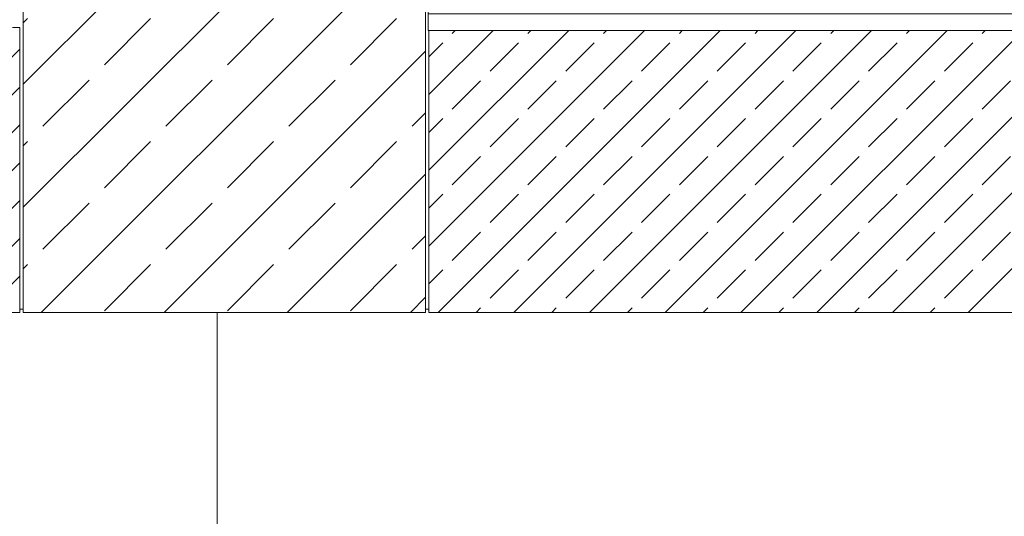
# Model space of a CAD drawing. Header units: millimetres. Extents: x 52659 to 1698020, y -10054 to 104697.
# Tile 73 of 256: x 172322 to 175264, y 11638 to 13123. Entities that reach past the tile are written whole.
import ezdxf

# ---------------------------------------------------------------- set-up
doc = ezdxf.new("R2010")
doc.units = ezdxf.units.MM
doc.header["$MEASUREMENT"] = 0
for name, color, linetype in [('02-04 CASSETTES CLAIRES', 7, 'Continuous'), ('02-04 CASSETTES FONCEES', 7, 'Continuous'), ('02-04 Mur.Construction', 7, 'Continuous'), ('05-02 Cotation 200ème 100ème.Cotations', 7, 'Continuous'), ('08-01 2D Dessin général.2D', 7, 'Continuous'), ('Fenêtres ARCHICAD', 7, 'Continuous')]:
    doc.layers.add(name, color=color, linetype=linetype)
doc.styles.add('STYLE_GENERE_3', font='ARIALN.TTF')
doc.dimstyles.new('STYLE_GENERE__2', dxfattribs={"dimtxt": 200, "dimasz": 95, "dimexe": 0.18, "dimexo": 100, "dimgap": 0, "dimtad": 0, "dimlfac": 0.001, "dimzin": 0, "dimdsep": 46, "dimtxsty": 'STYLE_GENERE_3', "dimblk": 'ARROWHEAD_6', "dimblk1": 'ARROWHEAD_6', "dimblk2": 'ARROWHEAD_6', "dimcen": 0.09, "dimclrd": 7, "dimclre": 7, "dimclrt": 7, "dimazin": 0, "dimtfac": 1, "dimtdec": 4, "dimtmove": 0, "dimatfit": 3, "dimfxl": 1, "dimtolj": 1, "dimtzin": 0, "dimarcsym": 0})

# ---------------------------------------------------------------- blocks, each defined once
blk = doc.blocks.new('Élément de coupe_224_1', base_point=(131932.7, 5158.1))
at = {"layer": 'Fenêtres ARCHICAD', "color": 7, "linetype": 'Continuous', "lineweight": 9}
blk.add_line((173542.7, 14428.1), (173544.6, 14428.1), dxfattribs=at)
at = {"layer": 'Fenêtres ARCHICAD', "color": 7, "linetype": 'Continuous', "lineweight": 5}
for p, q in [((173602.7, 13998), (173602.7, 13238.1)), ((173632.7, 13268.1), (173632.7, 13998)), ((174392.7, 13998), (174392.7, 13268.1)), ((174452.7, 13268.1), (174452.7, 13998)), ((175212.7, 13998), (175212.7, 13268.1)), ((175242.7, 13238.1), (175242.7, 13998)), ((174407.7, 13268.1), (173632.7, 13268.1)), ((174437.7, 13268.1), (174407.7, 13268.1)), ((175212.7, 13268.1), (174437.7, 13268.1)), ((173602.7, 13238.1), (175242.7, 13238.1)), ((173542.7, 13178.1), (175302.7, 13178.1)), ((173542.7, 13140.9), (173542.7, 13146)), ((173542.7, 13090.8), (173542.7, 13140.9)), ((175302.7, 13140.9), (173542.7, 13140.9)), ((175302.7, 13140.9), (175302.7, 13146)), ((175302.7, 13090.8), (175302.7, 13140.9)), ((175302.7, 13090.8), (173542.7, 13090.8))]:
    blk.add_line(p, q, dxfattribs=at)
blk = doc.blocks.new('Élément de coupe_235_1', base_point=(131932.7, 5158.1))
at = {"layer": '02-04 Mur.Construction', "color": 7, "linetype": 'Continuous', "lineweight": 9}
for p, q in [((172332.7, 12258.1), (172322.7, 12258.1)), ((173544.6, 12258.1), (173534.6, 12258.1))]:
    blk.add_line(p, q, dxfattribs=at)
blk = doc.blocks.new('Élément de coupe_407_1', base_point=(131932.7, 5158.1))
at = {"layer": '02-04 CASSETTES CLAIRES', "color": 7, "linetype": 'Continuous', "lineweight": 9}
for p, q in [((172332.7, 13665.3), (173465.5, 14798.1)), ((172332.7, 14033), (173097.8, 14798.1)), ((172332.7, 14400.7), (172730.1, 14798.1)), ((172332.7, 14768.3), (172362.4, 14798.1)), ((172332.7, 14798.1), (172332.7, 12248.1)), ((173534.6, 14798.1), (172332.7, 14798.1)), ((172391.2, 14643), (172529.1, 14780.9)), ((172758.9, 14643), (172896.8, 14780.9)), ((173126.6, 14643), (173264.5, 14780.9)), ((173534.6, 12248.1), (173534.6, 14798.1)), ((173494.3, 14643), (173534.6, 14683.3)), ((172332.7, 14584.5), (172345.2, 14597)), ((172575, 14459.1), (172712.9, 14597)), ((172942.7, 14459.1), (173080.6, 14597)), ((173310.4, 14459.1), (173448.3, 14597)), ((172332.7, 13297.6), (173534.6, 14499.5)), ((172391.2, 14275.3), (172529.1, 14413.2)), ((172758.9, 14275.3), (172896.8, 14413.2)), ((173126.6, 14275.3), (173264.5, 14413.2)), ((173494.3, 14275.3), (173534.6, 14315.6)), ((172332.7, 14216.8), (172345.2, 14229.3)), ((172575, 14091.4), (172712.9, 14229.3)), ((172942.7, 14091.4), (173080.6, 14229.3)), ((173310.4, 14091.4), (173448.3, 14229.3)), ((172332.7, 12929.9), (173534.6, 14131.8)), ((172391.2, 13907.6), (172529.1, 14045.5)), ((172758.9, 13907.6), (172896.8, 14045.5)), ((173126.6, 13907.6), (173264.5, 14045.5)), ((173494.3, 13907.6), (173534.6, 13947.9)), ((172332.7, 13849.1), (172345.2, 13861.6)), ((172575, 13723.7), (172712.9, 13861.6)), ((172942.7, 13723.7), (173080.6, 13861.6)), ((173310.4, 13723.7), (173448.3, 13861.6)), ((172332.7, 12562.2), (173534.6, 13764.1)), ((172391.2, 13539.9), (172529.1, 13677.8)), ((172758.9, 13539.9), (172896.8, 13677.8)), ((173126.6, 13539.9), (173264.5, 13677.8)), ((173494.3, 13539.9), (173534.6, 13580.2)), ((172332.7, 13481.4), (172345.2, 13493.9)), ((172575, 13356), (172712.9, 13493.9)), ((172942.7, 13356), (173080.6, 13493.9)), ((173310.4, 13356), (173448.3, 13493.9)), ((172386.3, 12248.1), (173534.6, 13396.4)), ((172391.2, 13172.2), (172529.1, 13310.1)), ((172758.9, 13172.2), (172896.8, 13310.1)), ((173126.6, 13172.2), (173264.5, 13310.1)), ((173494.3, 13172.2), (173534.6, 13212.5)), ((172332.7, 13113.7), (172345.2, 13126.2)), ((172575, 12988.3), (172712.9, 13126.2)), ((172942.7, 12988.3), (173080.6, 13126.2)), ((173310.4, 12988.3), (173448.3, 13126.2)), ((172754, 12248.1), (173534.6, 13028.7)), ((172391.2, 12804.5), (172529.1, 12942.4)), ((172758.9, 12804.5), (172896.8, 12942.4)), ((173126.6, 12804.5), (173264.5, 12942.4)), ((173494.3, 12804.5), (173534.6, 12844.8)), ((172332.7, 12746), (172345.2, 12758.5)), ((172575, 12620.7), (172712.9, 12758.5)), ((172942.7, 12620.7), (173080.6, 12758.5)), ((173310.4, 12620.7), (173448.3, 12758.5)), ((173121.7, 12248.1), (173534.6, 12661)), ((172391.2, 12436.8), (172529.1, 12574.7)), ((172758.9, 12436.8), (172896.8, 12574.7)), ((173126.6, 12436.8), (173264.5, 12574.7)), ((173494.3, 12436.8), (173534.6, 12477.1)), ((172332.7, 12378.3), (172345.2, 12390.8)), ((172575, 12253), (172712.9, 12390.8)), ((172942.7, 12253), (173080.6, 12390.8)), ((173310.4, 12253), (173448.3, 12390.8)), ((173489.4, 12248.1), (173534.6, 12293.3)), ((172332.7, 12248.1), (173534.6, 12248.1))]:
    blk.add_line(p, q, dxfattribs=at)
blk = doc.blocks.new('Élément de coupe_408_1', base_point=(131932.7, 5158.1))
at = {"layer": '02-04 CASSETTES FONCEES', "color": 7, "linetype": 'Continuous', "lineweight": 9}
for p, q in [((172322.7, 13100.1), (172300.7, 13100.1)), ((172322.7, 12248.1), (172322.7, 13100.1)), ((171536, 12248.1), (172322.7, 13034.8)), ((172256.8, 12855.8), (172322.7, 12921.7)), ((171762.2, 12248.1), (172322.7, 12808.6)), ((172256.8, 12629.5), (172322.7, 12695.4)), ((171988.5, 12248.1), (172322.7, 12582.3)), ((172256.8, 12403.3), (172322.7, 12469.1)), ((172214.8, 12248.1), (172322.7, 12356)), ((168722.7, 12248.1), (172322.7, 12248.1))]:
    blk.add_line(p, q, dxfattribs=at)
blk = doc.blocks.new('Élément de coupe_414_1', base_point=(131932.7, 5158.1))
at = {"layer": '02-04 CASSETTES FONCEES', "color": 7, "linetype": 'Continuous', "lineweight": 9}
for p, q in [((174477.5, 12248.1), (175329.5, 13100.1)), ((174703.8, 12248.1), (175555.8, 13100.1)), ((174930.1, 12248.1), (175782.1, 13100.1)), ((175156.3, 12248.1), (176008.3, 13100.1)), ((173544.6, 12446.5), (174188.9, 13090.8)), ((173544.6, 12672.8), (173962.6, 13090.8)), ((173544.6, 12899.1), (173736.4, 13090.8)), ((173544.6, 13090.8), (173544.6, 12248.1)), ((173572.4, 12248.1), (174415.2, 13090.8)), ((173614.5, 13082.1), (173623.2, 13090.8)), ((173798.7, 12248.1), (174641.5, 13090.8)), ((173840.8, 13082.1), (173849.5, 13090.8)), ((174025, 12248.1), (174867.7, 13090.8)), ((174067, 13082.1), (174075.8, 13090.8)), ((174251.2, 12248.1), (175094, 13090.8)), ((174293.3, 13082.1), (174302, 13090.8)), ((174519.6, 13082.1), (174528.3, 13090.8)), ((174745.9, 13082.1), (174754.6, 13090.8)), ((174972.1, 13082.1), (174980.9, 13090.8)), ((175198.4, 13082.1), (175207.1, 13090.8)), ((173544.6, 13012.2), (173586.2, 13053.8)), ((173727.6, 12969), (173812.5, 13053.8)), ((173953.9, 12969), (174038.7, 13053.8)), ((174180.2, 12969), (174265, 13053.8)), ((174406.4, 12969), (174491.3, 13053.8)), ((174632.7, 12969), (174717.6, 13053.8)), ((174859, 12969), (174943.8, 13053.8)), ((175085.3, 12969), (175170.1, 13053.8)), ((173614.5, 12855.8), (173699.3, 12940.7)), ((173840.8, 12855.8), (173925.6, 12940.7)), ((174067, 12855.8), (174151.9, 12940.7)), ((174293.3, 12855.8), (174378.2, 12940.7)), ((174519.6, 12855.8), (174604.4, 12940.7)), ((174745.9, 12855.8), (174830.7, 12940.7)), ((174972.1, 12855.8), (175057, 12940.7)), ((175198.4, 12855.8), (175283.3, 12940.7)), ((173544.6, 12786), (173586.2, 12827.5)), ((173727.6, 12742.7), (173812.5, 12827.5)), ((173953.9, 12742.7), (174038.7, 12827.5)), ((174180.2, 12742.7), (174265, 12827.5)), ((174406.4, 12742.7), (174491.3, 12827.5)), ((174632.7, 12742.7), (174717.6, 12827.5)), ((174859, 12742.7), (174943.8, 12827.5)), ((175085.3, 12742.7), (175170.1, 12827.5)), ((173614.5, 12629.5), (173699.3, 12714.4)), ((173840.8, 12629.5), (173925.6, 12714.4)), ((174067, 12629.5), (174151.9, 12714.4)), ((174293.3, 12629.5), (174378.2, 12714.4)), ((174519.6, 12629.5), (174604.4, 12714.4)), ((174745.9, 12629.5), (174830.7, 12714.4)), ((174972.1, 12629.5), (175057, 12714.4)), ((175198.4, 12629.5), (175283.3, 12714.4)), ((173544.6, 12559.7), (173586.2, 12601.3)), ((173727.6, 12516.4), (173812.5, 12601.3)), ((173953.9, 12516.4), (174038.7, 12601.3)), ((174180.2, 12516.4), (174265, 12601.3)), ((174406.4, 12516.4), (174491.3, 12601.3)), ((174632.7, 12516.4), (174717.6, 12601.3)), ((174859, 12516.4), (174943.8, 12601.3)), ((175085.3, 12516.4), (175170.1, 12601.3)), ((173614.5, 12403.3), (173699.3, 12488.1)), ((173840.8, 12403.3), (173925.6, 12488.1)), ((174067, 12403.3), (174151.9, 12488.1)), ((174293.3, 12403.3), (174378.2, 12488.1)), ((174519.6, 12403.3), (174604.4, 12488.1)), ((174745.9, 12403.3), (174830.7, 12488.1)), ((174972.1, 12403.3), (175057, 12488.1)), ((175198.4, 12403.3), (175283.3, 12488.1)), ((173544.6, 12333.4), (173586.2, 12375)), ((173727.6, 12290.1), (173812.5, 12375)), ((173953.9, 12290.1), (174038.7, 12375)), ((174180.2, 12290.1), (174265, 12375)), ((174406.4, 12290.1), (174491.3, 12375)), ((174632.7, 12290.1), (174717.6, 12375)), ((174859, 12290.1), (174943.8, 12375)), ((175085.3, 12290.1), (175170.1, 12375)), ((173544.6, 12248.1), (176534.6, 12248.1)), ((173685.6, 12248.1), (173699.3, 12261.8)), ((173911.8, 12248.1), (173925.6, 12261.8)), ((174138.1, 12248.1), (174151.9, 12261.8)), ((174364.4, 12248.1), (174378.2, 12261.8)), ((174590.7, 12248.1), (174604.4, 12261.8)), ((174816.9, 12248.1), (174830.7, 12261.8)), ((175043.2, 12248.1), (175057, 12261.8))]:
    blk.add_line(p, q, dxfattribs=at)
blk = doc.blocks.new('*D744', base_point=(131932.7, 5158.1))
at = {"layer": '05-02 Cotation 200ème 100ème.Cotations', "color": 7, "linetype": 'Continuous', "lineweight": 25, "transparency": 16777216}
for p, q in [((165280.7, 14458.1), (165380.7, 14358.1)), ((165280.7, 11412.6), (165380.7, 11312.6))]:
    blk.add_line(p, q, dxfattribs=at)
at = {"layer": '05-02 Cotation 200ème 100ème.Cotations', "color": 7, "linetype": 'Continuous', "lineweight": 13, "transparency": 16777216}
for p, q in [((165424.5, 14408.1), (165237, 14408.1)), ((165330.7, 13134.2), (165330.7, 14408.1)), ((165330.7, 11362.6), (165330.7, 12636.5)), ((165424.5, 11362.6), (165237, 11362.6))]:
    blk.add_line(p, q, dxfattribs=at)
at = {"layer": '05-02 Cotation 200ème 100ème.Cotations', "color": 7, "lineweight": 9, "transparency": 16777216, "char_height": 200, "attachment_point": 7, "rotation": 90, "style": 'STYLE_GENERE_3'}
for s, insert in [('\\A1;0,40', (165287.9, 14381.8)), ('\\A1;3,05', (165430.7, 12661.3))]:
    blk.add_mtext(s, dxfattribs=dict(at, insert=insert))
blk = doc.blocks.new('ARROWHEAD_6')
at = {"color": 0, "linetype": 'Continuous', "lineweight": 0}
for p, q in [((-0.5, -0.5), (0.5, 0.5)), ((0, 0), (-1, 0))]:
    blk.add_line(p, q, dxfattribs=at)
blk = doc.blocks.new('*D764', base_point=(131932.7, 5158.1))
at = {"layer": '05-02 Cotation 200ème 100ème.Cotations', "color": 7, "linetype": 'Continuous', "lineweight": 25, "transparency": 16777216}
for p, q in [((135853.9, 14458.1), (135953.9, 14358.1)), ((135853.9, 11412.6), (135953.9, 11312.6))]:
    blk.add_line(p, q, dxfattribs=at)
at = {"layer": '05-02 Cotation 200ème 100ème.Cotations', "color": 7, "linetype": 'Continuous', "lineweight": 13, "transparency": 16777216}
for p, q in [((135997.7, 14408.1), (135810.2, 14408.1)), ((135903.9, 13134.2), (135903.9, 14408.1)), ((135903.9, 11362.6), (135903.9, 12636.5)), ((135997.7, 11362.6), (135810.2, 11362.6))]:
    blk.add_line(p, q, dxfattribs=at)
at = {"layer": '05-02 Cotation 200ème 100ème.Cotations', "color": 7, "lineweight": 9, "transparency": 16777216, "char_height": 200, "attachment_point": 7, "rotation": 90, "style": 'STYLE_GENERE_3'}
for s, insert in [('\\A1;0,40', (135861, 14381.8)), ('\\A1;3,05', (136003.9, 12661.3))]:
    blk.add_mtext(s, dxfattribs=dict(at, insert=insert))

msp = doc.modelspace()

# ---------------------------------------------------------------- linework, layer by layer
at = {"layer": '08-01 2D Dessin général.2D', "color": 7, "linetype": 'Continuous', "lineweight": 9}
msp.add_line((172911.721, 11378.072), (172911.721, 12248.072), dxfattribs=at)

# ---------------------------------------------------------------- block references
at = {"layer": '02-04 CASSETTES CLAIRES', "lineweight": 0}
msp.add_blockref('Élément de coupe_407_1', (131932.668, 5158.072), dxfattribs=at)
at = {"layer": '02-04 CASSETTES FONCEES', "lineweight": 0}
for name in ['Élément de coupe_408_1', 'Élément de coupe_414_1']:
    msp.add_blockref(name, (131932.668, 5158.072), dxfattribs=at)
at = {"layer": '02-04 Mur.Construction', "lineweight": 0}
msp.add_blockref('Élément de coupe_235_1', (131932.668, 5158.072), dxfattribs=at)
at = {"layer": 'Fenêtres ARCHICAD', "lineweight": 0}
msp.add_blockref('Élément de coupe_224_1', (131932.668, 5158.072), dxfattribs=at)

# ---------------------------------------------------------------- dimensions: what is measured, and where the dimension line sits
at = {"layer": '05-02 Cotation 200ème 100ème.Cotations', "color": 7, "linetype": 'Continuous', "lineweight": 13}
for base, picture, middle in [((135903.901, 14408.072), '*D764', (135903.901, 12921.098)), ((165330.708, 14408.072), '*D744', (165330.708, 12921.098))]:
    dim = msp.add_linear_dim(base=base, p1=(220897.887, 11362.595), p2=(220602.668, 14408.072), angle=90, dimstyle='STYLE_GENERE__2', dxfattribs=at)
    dim.commit()
    dim.dimension.update_dxf_attribs({"geometry": picture, "text_midpoint": middle, "dimtype": 160, "text_rotation": 90})

doc.saveas('drawing.dxf')
